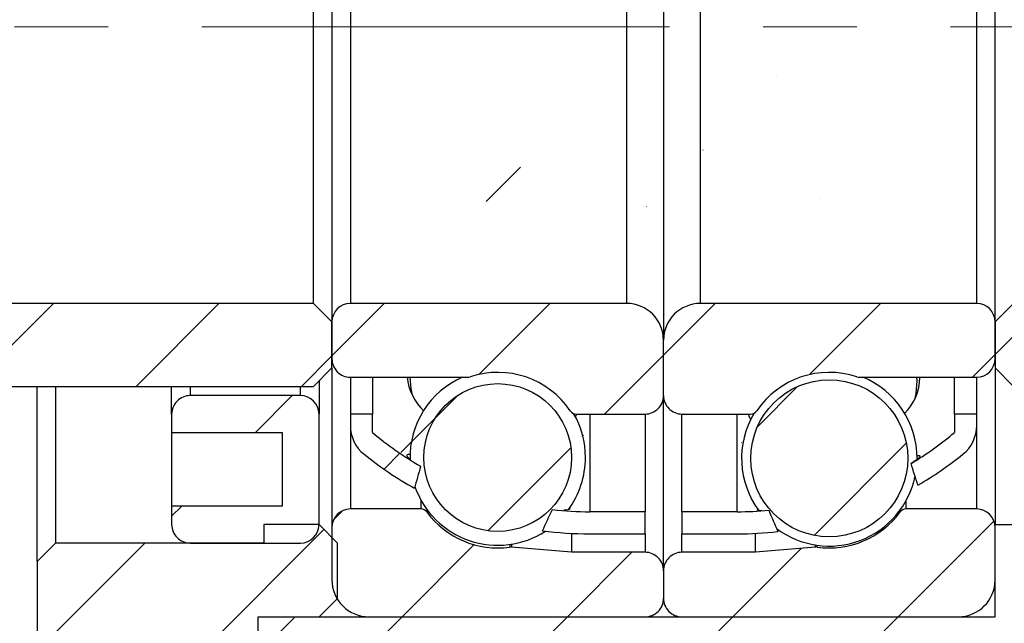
# Model space of a CAD drawing. Header units: millimetres. Extents: x 3 to 296, y 67 to 187.
# Tile 3 of 8: x 104 to 131, y 92 to 108. Entities that reach past the tile are written whole.
import ezdxf

# ---------------------------------------------------------------- set-up
doc = ezdxf.new("R2010")
doc.units = ezdxf.units.MM
doc.linetypes.add('CENTERX2', pattern=[20.319999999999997, 12.7, -2.54, 2.54, -2.54])
doc.layers.add('FORMAT', color=7, linetype='Continuous')
doc.styles.add('SLDTEXTSTYLE0', font='TXT', dxfattribs={"width": 0.75})
doc.dimstyles.new('SLDDIMSTYLE1', dxfattribs={"dimtxt": 3.5, "dimasz": 2.5, "dimexe": 0, "dimexo": 0.0625, "dimgap": 0.875, "dimtad": 1, "dimrnd": 1e-09, "dimzin": 12, "dimdsep": 46, "dimtxsty": 'SLDTEXTSTYLE0', "dimsah": 1, "dimcen": 0.09, "dimadec": 0, "dimazin": 3, "dimtfac": 1, "dimtofl": 0, "dimtmove": 0, "dimatfit": 3, "dimfxl": 0, "dimfrac": 2, "dimtolj": 1, "dimtzin": 12, "dimarcsym": 0})
pattern_1 = [(45, (0, 0), (-2.245064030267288, 2.245064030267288), [])]

# ---------------------------------------------------------------- blocks, each defined once
blk = doc.blocks.new('_D_10')
at = {"layer": 'FORMAT', "color": 7}
for p, q in [((94.71114547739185, 94.56324427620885), (94.71114547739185, 78.08477748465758)), ((130.7111454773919, 91.16324427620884), (130.7111454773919, 78.08477748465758)), ((130.7111454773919, 79.08477748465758), (94.71114547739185, 79.08477748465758))]:
    blk.add_line(p, q, dxfattribs=at)
for points in [[(94.71114547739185, 79.08477748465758), (97.21114547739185, 78.83477748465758), (97.21114547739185, 79.33477748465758)], [(130.7111454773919, 79.08477748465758), (128.2111454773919, 79.33477748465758), (128.2111454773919, 78.83477748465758)]]:
    blk.add_solid(points, dxfattribs=at)
at = {"layer": 'FORMAT', "color": 7, "insert": (110.9083868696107, 83.59651439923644), "char_height": 3.5, "attachment_point": 1, "style": 'SLDTEXTSTYLE0'}
blk.add_mtext('36', dxfattribs=at)
blk = doc.blocks.new('_D_11')
at = {"layer": 'FORMAT', "color": 7}
for p, q in [((130.7111454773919, 91.16324427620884), (130.7111454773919, 78.08477748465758)), ((136.7111454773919, 88.16324427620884), (136.7111454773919, 78.08477748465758)), ((130.7111454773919, 79.08477748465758), (136.7111454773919, 79.08477748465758))]:
    blk.add_line(p, q, dxfattribs=at)
for points in [[(130.7111454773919, 79.08477748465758), (133.2111454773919, 78.83477748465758), (133.2111454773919, 79.33477748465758)], [(136.7111454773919, 79.08477748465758), (134.2111454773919, 79.33477748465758), (134.2111454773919, 78.83477748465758)]]:
    blk.add_solid(points, dxfattribs=at)
at = {"layer": 'FORMAT', "color": 7, "insert": (133.2245005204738, 83.59651439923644), "char_height": 3.5, "attachment_point": 1, "style": 'SLDTEXTSTYLE0'}
blk.add_mtext('6', dxfattribs=at)
blk = doc.blocks.new('_D_12')
at = {"layer": 'FORMAT', "color": 7}
for p, q in [((131.2111454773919, 115.6632442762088), (149.4663116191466, 115.6632442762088)), ((148.4663116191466, 115.6632442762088), (148.4663116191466, 100.6632442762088)), ((131.2111454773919, 100.6632442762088), (149.4663116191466, 100.6632442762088))]:
    blk.add_line(p, q, dxfattribs=at)
for points in [[(148.4663116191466, 115.6632442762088), (148.2163116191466, 113.1632442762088), (148.7163116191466, 113.1632442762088)], [(148.4663116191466, 100.6632442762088), (148.7163116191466, 103.1632442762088), (148.2163116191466, 103.1632442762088)]]:
    blk.add_solid(points, dxfattribs=at)
at = {"layer": 'FORMAT', "color": 7, "char_height": 3.5, "attachment_point": 1, "rotation": 90.00000000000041, "style": 'SLDTEXTSTYLE0'}
for s, insert in [('15', (143.9011023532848, 107.5642229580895)), ('%%c', (143.9545745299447, 102.2857855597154))]:
    blk.add_mtext(s, dxfattribs=dict(at, insert=insert))

msp = doc.modelspace()

# ---------------------------------------------------------------- hatches: boundary and pattern name
at = {"layer": 'FORMAT', "linetype": 'Continuous', "lineweight": 18}
h = msp.add_hatch(dxfattribs=at)
h.set_pattern_fill('ANSI31', color=256, style=0)
h.set_pattern_definition(pattern_1)
edge = h.paths.add_edge_path(flags=0)
edge.add_ellipse((121.8180004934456, 108.1632442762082), major_axis=(9.632632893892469, -25.65776091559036), ratio=0.08483433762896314, start_angle=59.21858770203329, end_angle=60.702645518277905, ccw=False)
edge.add_arc((123.7111454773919, 104.1835931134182), 9.770348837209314, 300.1446181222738, 308.8374465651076)
edge.add_arc((129.2111454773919, 97.35212045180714), 1.000000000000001, 308.8374465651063, 360.0000000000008)
edge.add_line((130.2111454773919, 97.35212045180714), (130.2111454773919, 97.66324427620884))
edge.add_line((130.2111454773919, 97.66324427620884), (129.6111454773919, 97.66324427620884))
edge.add_line((129.6111454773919, 97.66324427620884), (129.6111454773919, 97.16324427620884))
edge.add_arc((123.7111454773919, 104.1835931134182), 9.170348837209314, 300.9684915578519, 310.0441664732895, ccw=False)
h = msp.add_hatch(dxfattribs=at)
h.set_pattern_fill('ANSI31', color=256, style=0)
h.set_pattern_definition(pattern_1)
edge = h.paths.add_edge_path(flags=0)
edge.add_arc((114.2111454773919, 97.35212045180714), 1.000000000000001, 180, 231.162553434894)
edge.add_arc((119.7111454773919, 104.1835931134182), 9.770348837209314, 231.162553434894, 240.8238746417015)
edge.add_ellipse((121.6042904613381, 108.1632442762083), major_axis=(-7.989557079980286, -21.24083217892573), ratio=0.1024511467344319, start_angle=306.3086424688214, end_angle=308.2604410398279, ccw=False)
edge.add_arc((119.7111454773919, 104.1835931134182), 9.170348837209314, 229.9558335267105, 239.9552640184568, ccw=False)
edge.add_line((113.8111454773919, 97.16324427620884), (113.8111454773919, 97.66324427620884))
edge.add_line((113.8111454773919, 97.66324427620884), (113.2111454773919, 97.66324427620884))
edge.add_line((113.2111454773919, 97.66324427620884), (113.2111454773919, 97.35212045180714))
h = msp.add_hatch(dxfattribs=at)
h.set_pattern_fill('ANSI31', color=256, style=0)
h.set_pattern_definition(pattern_1)
edge = h.paths.add_edge_path(flags=0)
edge.add_arc((123.7111454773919, 104.1835931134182), 9.170348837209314, 270, 275.3453616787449, ccw=False)
edge.add_line((123.7111454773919, 95.01324427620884), (122.2111454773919, 95.01324427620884))
edge.add_line((122.2111454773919, 95.01324427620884), (122.2111454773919, 94.41324427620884))
edge.add_line((122.2111454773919, 94.41324427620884), (123.7111454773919, 94.41324427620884))
edge.add_arc((123.7111454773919, 104.1835931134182), 9.770348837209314, 270.0000000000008, 276.4847281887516)
edge.add_ellipse((121.8180004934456, 108.1632442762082), major_axis=(9.632632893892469, -25.65776091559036), ratio=0.08483433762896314, start_angle=298.88641219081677, end_angle=300.3972791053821, ccw=False)
h = msp.add_hatch(dxfattribs=at)
h.set_pattern_fill('ANSI31', color=256, style=0)
h.set_pattern_definition(pattern_1)
edge = h.paths.add_edge_path(flags=0)
edge.add_line((121.2111454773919, 94.41324427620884), (121.2111454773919, 95.01324427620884))
edge.add_line((121.2111454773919, 95.01324427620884), (119.7111454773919, 95.01324427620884))
edge.add_arc((119.7111454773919, 104.1835931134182), 9.170348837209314, 263.6296239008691, 270, ccw=False)
edge.add_ellipse((121.6042904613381, 108.1632442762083), major_axis=(-7.989557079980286, -21.24083217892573), ratio=0.1024511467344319, start_angle=52.20064727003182, end_angle=54.18459917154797, ccw=False)
edge.add_arc((119.7111454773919, 104.1835931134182), 9.770348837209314, 262.4476850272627, 270.0000000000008)
edge.add_line((119.7111454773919, 94.41324427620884), (121.2111454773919, 94.41324427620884))
h = msp.add_hatch(dxfattribs=at)
h.set_pattern_fill('ANSI31', color=256, style=0)
h.set_pattern_definition(pattern_1)
edge = h.paths.add_edge_path(flags=0)
edge.add_line((112.7111454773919, 100.1632442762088), (112.2111454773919, 100.6632442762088))
edge.add_line((112.2111454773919, 100.6632442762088), (103.2111454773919, 100.6632442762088))
edge.add_arc((103.2111454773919, 100.1632442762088), 0.5, 90, 180)
edge.add_line((102.7111454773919, 100.1632442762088), (102.7111454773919, 98.91324427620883))
edge.add_arc((103.2111454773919, 98.91324427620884), 0.5, 180.0000000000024, 270.0000000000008)
edge.add_line((103.2111454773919, 98.41324427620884), (112.2111454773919, 98.41324427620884))
edge.add_line((112.2111454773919, 98.41324427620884), (112.7111454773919, 98.91324427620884))
edge.add_line((112.7111454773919, 98.91324427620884), (112.7111454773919, 100.1632442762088))
h = msp.add_hatch(dxfattribs=at)
h.set_pattern_fill('ANSI31', color=256, style=0)
h.set_pattern_definition(pattern_1)
edge = h.paths.add_edge_path(flags=0)
edge.add_line((120.7111454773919, 100.6632442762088), (113.2111454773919, 100.6632442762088))
edge.add_arc((113.2111454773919, 100.1632442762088), 0.4999999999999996, 90, 180)
edge.add_line((112.7111454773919, 100.1632442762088), (112.7111454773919, 99.16324427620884))
edge.add_arc((113.2111454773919, 99.16324427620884), 0.5, 180, 270.0000000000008)
edge.add_line((113.2111454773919, 98.66324427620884), (116.3985252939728, 98.66324427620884))
edge.add_arc((116.3985252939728, 98.86324427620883), 0.2000000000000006, 270.0000000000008, 288.3497385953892)
edge.add_arc((117.2111454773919, 96.41324427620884), 2.381250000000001, 34.17644735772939, 108.34973859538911, ccw=False)
edge.add_arc((119.3466434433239, 97.86324427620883), 0.2000000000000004, 214.1764473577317, 270.0000000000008)
edge.add_line((119.3466434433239, 97.66324427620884), (121.2111454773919, 97.66324427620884))
edge.add_arc((121.2111454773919, 98.16324427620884), 0.5000000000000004, 270.0000000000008, 360.0000000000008)
edge.add_line((121.7111454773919, 98.16324427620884), (121.7111454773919, 99.66324427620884))
edge.add_arc((120.7111454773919, 99.66324427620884), 1, 0, 90)
h = msp.add_hatch(dxfattribs=at)
h.set_pattern_fill('ANSI31', color=256, style=0)
h.set_pattern_definition(pattern_1)
edge = h.paths.add_edge_path(flags=0)
edge.add_line((130.7111454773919, 99.16324427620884), (130.7111454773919, 100.1632442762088))
edge.add_arc((130.2111454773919, 100.1632442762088), 0.4999999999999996, 0, 90)
edge.add_line((130.2111454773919, 100.6632442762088), (122.7111454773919, 100.6632442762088))
edge.add_arc((122.7111454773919, 99.66324427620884), 1, 90, 180.0000000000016)
edge.add_line((121.7111454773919, 99.66324427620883), (121.7111454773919, 98.16324427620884))
edge.add_arc((122.2111454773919, 98.16324427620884), 0.5000000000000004, 180, 270.0000000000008)
edge.add_line((122.2111454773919, 97.66324427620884), (124.0756475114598, 97.66324427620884))
edge.add_arc((124.0756475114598, 97.86324427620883), 0.2000000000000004, 270.0000000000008, 325.82355264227)
edge.add_arc((126.2111454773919, 96.41324427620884), 2.381250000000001, 71.65026140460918, 145.8235526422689, ccw=False)
edge.add_arc((127.0237656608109, 98.86324427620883), 0.2000000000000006, 251.6502614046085, 270.0000000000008)
edge.add_line((127.0237656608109, 98.66324427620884), (130.2111454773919, 98.66324427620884))
edge.add_arc((130.2111454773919, 99.16324427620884), 0.5, 270.0000000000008, 360.0000000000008)
h = msp.add_hatch(dxfattribs=at)
h.set_pattern_fill('ANSI31', color=256, style=0)
h.set_pattern_definition(pattern_1)
edge = h.paths.add_edge_path(flags=0)
edge.add_line((131.2111454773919, 100.6632442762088), (130.7111454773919, 100.1632442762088))
edge.add_line((130.7111454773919, 100.1632442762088), (130.7111454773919, 98.91324427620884))
edge.add_line((130.7111454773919, 98.91324427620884), (131.2111454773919, 98.41324427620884))
edge.add_line((131.2111454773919, 98.41324427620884), (140.2111454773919, 98.41324427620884))
edge.add_arc((140.2111454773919, 98.91324427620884), 0.5, 270.0000000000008, 360.0000000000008)
edge.add_line((140.7111454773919, 98.91324427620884), (140.7111454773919, 100.1632442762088))
edge.add_arc((140.2111454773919, 100.1632442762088), 0.5, 0, 90)
edge.add_line((140.2111454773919, 100.6632442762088), (131.2111454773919, 100.6632442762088))
h = msp.add_hatch(dxfattribs=at)
h.set_pattern_fill('ANSI31', color=256, style=0)
h.set_pattern_definition(pattern_1)
edge = h.paths.add_edge_path(flags=0)
edge.add_arc((117.2111454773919, 96.48374134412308), 2.004654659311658, 0, 360)
h = msp.add_hatch(dxfattribs=at)
h.set_pattern_fill('ANSI31', color=256, style=0)
h.set_pattern_definition(pattern_1)
edge = h.paths.add_edge_path(flags=0)
edge.add_arc((126.2111454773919, 96.46153562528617), 2.130219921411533, 0, 360)
h = msp.add_hatch(dxfattribs=at)
h.set_pattern_fill('ANSI31', color=256, style=0)
h.set_pattern_definition(pattern_1)
edge = h.paths.add_edge_path(flags=0)
edge.add_line((108.3611454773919, 97.66324427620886), (108.3611454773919, 97.16324427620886))
edge.add_line((108.3611454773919, 97.16324427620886), (111.3611454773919, 97.16324427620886))
edge.add_line((111.3611454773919, 97.16324427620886), (111.3611454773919, 95.16324427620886))
edge.add_line((111.3611454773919, 95.16324427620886), (108.3611454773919, 95.16324427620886))
edge.add_line((108.3611454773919, 95.16324427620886), (108.3611454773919, 94.66324427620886))
edge.add_arc((108.8611454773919, 94.66324427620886), 0.5, 180, 270.0000000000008)
edge.add_line((108.8611454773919, 94.16324427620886), (111.8611454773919, 94.16324427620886))
edge.add_arc((111.8611454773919, 94.66324427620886), 0.5, 270.0000000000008, 360.0000000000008)
edge.add_line((112.3611454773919, 94.66324427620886), (112.3611454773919, 97.66324427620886))
edge.add_arc((111.8611454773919, 97.66324427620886), 0.5, 0, 90)
edge.add_line((111.8611454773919, 98.16324427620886), (108.8611454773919, 98.16324427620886))
edge.add_arc((108.8611454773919, 97.66324427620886), 0.5, 90, 180)
h = msp.add_hatch(dxfattribs=at)
h.set_pattern_fill('ANSI31', color=256, style=0)
h.set_pattern_definition(pattern_1)
edge = h.paths.add_edge_path(flags=0)
edge.add_line((113.7111454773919, 92.16324427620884), (121.2111454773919, 92.16324427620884))
edge.add_arc((121.2111454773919, 92.66324427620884), 0.4999999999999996, 270.0000000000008, 360.0000000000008)
edge.add_line((121.7111454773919, 92.66324427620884), (121.7111454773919, 93.41324427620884))
edge.add_arc((121.2111454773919, 93.41324427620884), 0.5000000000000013, 0, 90)
edge.add_line((121.2111454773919, 93.91324427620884), (119.2111454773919, 93.91324427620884))
edge.add_line((119.2111454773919, 93.91324427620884), (117.5830317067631, 94.05568577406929))
edge.add_arc((117.5656005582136, 93.85644683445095), 0.2000000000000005, 85.00000000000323, 97.89274711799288)
edge.add_arc((117.2111454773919, 96.41324427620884), 2.38125, 216.2137304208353, 277.89274711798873, ccw=False)
edge.add_arc((115.1285445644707, 94.88824427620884), 0.2000000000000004, 36.21373042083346, 90)
edge.add_line((115.1285445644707, 95.08824427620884), (113.2111454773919, 95.08824427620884))
edge.add_arc((113.2111454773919, 94.58824427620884), 0.5000000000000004, 90, 180)
edge.add_line((112.7111454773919, 94.58824427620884), (112.7111454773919, 93.16324427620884))
edge.add_arc((113.7111454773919, 93.16324427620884), 1.000000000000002, 180, 270.0000000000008)
h = msp.add_hatch(dxfattribs=at)
h.set_pattern_fill('ANSI31', color=256, style=0)
h.set_pattern_definition(pattern_1)
edge = h.paths.add_edge_path(flags=0)
edge.add_line((121.7111454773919, 93.41324427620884), (121.7111454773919, 92.66324427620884))
edge.add_arc((122.2111454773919, 92.66324427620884), 0.4999999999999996, 180, 270.0000000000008)
edge.add_line((122.2111454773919, 92.16324427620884), (129.7111454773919, 92.16324427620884))
edge.add_arc((129.7111454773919, 93.16324427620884), 1.000000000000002, 270.0000000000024, 360.0000000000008)
edge.add_line((130.7111454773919, 93.16324427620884), (130.7111454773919, 94.58824427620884))
edge.add_arc((130.2111454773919, 94.58824427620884), 0.5000000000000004, 0, 89.99999999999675)
edge.add_line((130.2111454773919, 95.08824427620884), (128.293746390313, 95.08824427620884))
edge.add_arc((128.293746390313, 94.88824427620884), 0.2000000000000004, 90, 143.7862695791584)
edge.add_arc((126.2111454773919, 96.41324427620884), 2.38125, 262.10725288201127, 323.78626957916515, ccw=False)
edge.add_arc((125.8566903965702, 93.85644683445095), 0.2000000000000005, 82.10725288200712, 94.99999999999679)
edge.add_line((125.8392592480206, 94.05568577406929), (124.2111454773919, 93.91324427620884))
edge.add_line((124.2111454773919, 93.91324427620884), (122.2111454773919, 93.91324427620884))
edge.add_arc((122.2111454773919, 93.41324427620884), 0.5000000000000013, 90, 180)
h = msp.add_hatch(dxfattribs=at)
h.set_pattern_fill('ANSI31', color=256, style=0)
h.set_pattern_definition(pattern_1)
h.paths.add_polyline_path([(110.4111454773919, 86.66324427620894), (110.7111454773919, 86.96324427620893), (110.7111454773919, 92.16324427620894), (112.3611454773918, 92.16324427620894), (112.8611454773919, 92.66324427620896), (112.8611454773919, 94.16324427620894), (112.3611454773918, 94.66324427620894), (110.8611454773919, 94.66324427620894), (110.8611454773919, 94.16324427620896), (105.2111454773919, 94.16324427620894), (104.7111454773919, 93.66324427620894), (104.7111454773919, 86.96324427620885), (105.0111454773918, 86.66324427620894)], flags=0)
h = msp.add_hatch(dxfattribs=at)
h.set_pattern_fill('ANSI31', color=256, style=0)
h.set_pattern_definition(pattern_1)
h.paths.add_polyline_path([(111.7111454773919, 92.16324427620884), (110.7111454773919, 91.16324427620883), (110.7111454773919, 87.16324427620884), (111.2111454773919, 86.66324427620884), (119.2111454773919, 86.66324427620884), (119.7111454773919, 87.16324427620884), (119.7111454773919, 88.16324427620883), (135.7111454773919, 88.16324427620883), (136.7111454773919, 89.16324427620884), (136.7111454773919, 93.66324427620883), (136.2111454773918, 94.16324427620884), (131.7111454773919, 94.16324427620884), (131.7111454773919, 94.66324427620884), (130.7111454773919, 94.66324427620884), (130.7111454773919, 92.16324427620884)], flags=0)

# ---------------------------------------------------------------- linework, layer by layer
at = {"color": 7, "linetype": 'Continuous', "lineweight": 25}
for p, q in [((121.7111454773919, 116.6632442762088), (121.7111454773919, 99.66324427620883)), ((112.7111454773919, 116.1632442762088), (112.7111454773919, 100.1632442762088)), ((130.7111454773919, 100.1632442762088), (130.7111454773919, 116.1632442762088)), ((112.2111454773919, 100.6632442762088), (112.2111454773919, 115.6632442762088)), ((113.2111454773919, 115.6632442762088), (113.2111454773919, 100.6632442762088)), ((120.7111454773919, 115.6632442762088), (120.7111454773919, 100.6632442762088)), ((122.7111454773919, 100.6632442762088), (122.7111454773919, 115.6632442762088)), ((130.2111454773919, 100.6632442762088), (130.2111454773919, 115.6632442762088)), ((112.2111454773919, 100.6632442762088), (103.2111454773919, 100.6632442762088)), ((112.2111454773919, 100.6632442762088), (112.7111454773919, 100.1632442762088)), ((120.7111454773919, 100.6632442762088), (113.2111454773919, 100.6632442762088)), ((130.2111454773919, 100.6632442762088), (122.7111454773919, 100.6632442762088)), ((130.7111454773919, 100.1632442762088), (131.2111454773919, 100.6632442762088)), ((112.7111454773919, 100.1632442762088), (112.7111454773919, 99.16324427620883)), ((112.7111454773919, 98.91324427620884), (112.7111454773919, 100.1632442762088)), ((130.7111454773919, 100.1632442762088), (130.7111454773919, 98.91324427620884)), ((130.7111454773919, 99.16324427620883), (130.7111454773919, 100.1632442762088)), ((121.7111454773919, 98.16324427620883), (121.7111454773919, 99.66324427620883)), ((112.7111454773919, 98.91324427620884), (112.2111454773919, 98.41324427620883)), ((112.7111454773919, 98.91324427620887), (112.7111454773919, 94.58824427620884)), ((131.2111454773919, 98.41324427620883), (130.7111454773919, 98.91324427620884)), ((130.7111454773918, 98.91324427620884), (130.7111454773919, 94.66324427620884)), ((113.2111454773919, 98.66324427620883), (116.3985252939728, 98.66324427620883)), ((113.2111454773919, 98.66324427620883), (113.2111454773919, 97.66324427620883)), ((113.8111454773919, 98.66324427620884), (113.8111454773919, 97.66324427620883)), ((127.0237656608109, 98.66324427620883), (130.2111454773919, 98.66324427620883)), ((128.5923954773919, 98.56136567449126), (128.5902151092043, 98.66324427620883)), ((129.6111454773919, 97.66324427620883), (129.6111454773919, 98.66324427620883)), ((130.2111454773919, 97.66324427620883), (130.2111454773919, 98.66324427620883)), ((103.2111454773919, 98.41324427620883), (112.2111454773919, 98.41324427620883)), ((104.7111454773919, 93.66324427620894), (104.7111454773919, 98.41324427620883)), ((105.2111454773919, 98.41324427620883), (105.2111454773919, 94.16324427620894)), ((108.3611454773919, 97.66324427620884), (108.3611454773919, 98.41324427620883)), ((112.3611454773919, 98.56324427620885), (112.3611454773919, 97.66324427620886)), ((111.8611454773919, 98.16324427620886), (108.8611454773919, 98.16324427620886)), ((121.7111454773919, 93.41324427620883), (121.7111454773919, 98.16324427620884)), ((108.3611454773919, 97.66324427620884), (108.3611454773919, 97.16324427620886)), ((112.3611454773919, 94.66324427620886), (112.3611454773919, 97.66324427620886)), ((113.2111454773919, 97.66324427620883), (113.2111454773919, 97.35212045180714)), ((113.8111454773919, 97.66324427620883), (113.2111454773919, 97.66324427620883)), ((113.8111454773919, 97.16324427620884), (113.8111454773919, 97.66324427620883)), ((119.3211814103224, 97.5874169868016), (119.3591397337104, 97.66324427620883)), ((119.3466434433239, 97.66324427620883), (121.2111454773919, 97.66324427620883)), ((121.2111454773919, 97.66324427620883), (121.2111454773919, 95.01324427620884)), ((122.2111454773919, 95.01324427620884), (122.2111454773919, 97.66324427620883)), ((122.2111454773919, 97.66324427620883), (124.0756475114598, 97.66324427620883)), ((130.2111454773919, 97.66324427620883), (129.6111454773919, 97.66324427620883)), ((129.6111454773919, 97.66324427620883), (129.6111454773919, 97.16324427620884)), ((130.2111454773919, 97.35212045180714), (130.2111454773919, 97.66324427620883)), ((108.3611454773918, 97.16324427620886), (108.3611454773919, 95.16324427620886)), ((108.3611454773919, 97.16324427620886), (111.3611454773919, 97.16324427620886)), ((111.3611454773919, 97.16324427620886), (111.3611454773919, 95.16324427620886)), ((111.3611454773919, 95.16324427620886), (108.3611454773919, 95.16324427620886)), ((108.3611454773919, 95.16324427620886), (108.3611454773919, 94.66324427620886)), ((115.1285445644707, 95.08824427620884), (113.2111454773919, 95.08824427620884)), ((121.2111454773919, 95.01324427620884), (119.7111454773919, 95.01324427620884)), ((121.2111454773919, 94.41324427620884), (121.2111454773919, 95.01324427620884)), ((123.7111454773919, 95.01324427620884), (122.2111454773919, 95.01324427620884)), ((122.2111454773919, 95.01324427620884), (122.2111454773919, 94.41324427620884)), ((130.2111454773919, 95.08824427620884), (128.293746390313, 95.08824427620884)), ((110.8611454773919, 94.66324427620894), (110.8611454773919, 94.16324427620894)), ((112.3611454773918, 94.66324427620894), (110.8611454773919, 94.66324427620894)), ((112.3611454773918, 94.66324427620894), (112.8611454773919, 94.16324427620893)), ((130.7111454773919, 92.16324427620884), (130.7111454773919, 94.66324427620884)), ((130.7111454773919, 94.66324427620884), (131.7111454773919, 94.66324427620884)), ((112.7111454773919, 94.58824427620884), (112.7111454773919, 93.16324427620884)), ((119.2111454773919, 94.4260464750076), (119.2111454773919, 93.91324427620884)), ((119.7111454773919, 94.41324427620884), (121.2111454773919, 94.41324427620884)), ((122.2111454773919, 94.41324427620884), (123.7111454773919, 94.41324427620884)), ((124.2111454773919, 93.91324427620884), (124.2111454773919, 94.4260464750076)), ((130.7111454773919, 93.16324427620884), (130.7111454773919, 94.58824427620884)), ((104.7111454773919, 93.66324427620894), (105.2111454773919, 94.16324427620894)), ((110.8611454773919, 94.16324427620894), (105.2111454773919, 94.16324427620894)), ((108.8611454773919, 94.16324427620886), (111.8611454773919, 94.16324427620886)), ((112.8611454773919, 92.66324427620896), (112.8611454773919, 94.16324427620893)), ((119.2111454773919, 93.91324427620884), (117.5830317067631, 94.05568577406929)), ((121.2111454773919, 93.91324427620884), (119.2111454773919, 93.91324427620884)), ((124.2111454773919, 93.91324427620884), (122.2111454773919, 93.91324427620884)), ((125.8392592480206, 94.05568577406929), (124.2111454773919, 93.91324427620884)), ((104.7111454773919, 93.66324427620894), (104.7111454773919, 86.96324427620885)), ((121.7111454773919, 93.41324427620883), (121.7111454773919, 92.66324427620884)), ((112.8611454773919, 92.66324427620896), (112.3611454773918, 92.16324427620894)), ((110.7111454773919, 92.16324427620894), (112.3611454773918, 92.16324427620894)), ((110.7111454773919, 86.96324427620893), (110.7111454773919, 92.16324427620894)), ((110.7111454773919, 91.16324427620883), (111.7111454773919, 92.16324427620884)), ((111.7111454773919, 92.16324427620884), (130.7111454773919, 92.16324427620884)), ((113.7111454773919, 92.16324427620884), (121.2111454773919, 92.16324427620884)), ((122.2111454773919, 92.16324427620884), (129.7111454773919, 92.16324427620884))]:
    msp.add_line(p, q, dxfattribs=at)
at = {"color": 8, "linetype": 'Continuous', "lineweight": 25}
for p, q in [((108.8611454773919, 98.41324427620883), (108.8611454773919, 98.16324427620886)), ((111.8611454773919, 98.16324427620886), (111.8611454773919, 98.41324427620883)), ((119.7111454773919, 97.66324427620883), (119.7111454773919, 95.01324427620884)), ((123.7111454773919, 95.01324427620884), (123.7111454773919, 97.66324427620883)), ((113.2111454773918, 97.35212045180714), (113.2111454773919, 95.08824427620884)), ((130.2111454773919, 95.08824427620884), (130.2111454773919, 97.35212045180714)), ((115.1285445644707, 95.32913102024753), (115.1285445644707, 95.08824427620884)), ((128.293746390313, 95.08824427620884), (128.293746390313, 95.30692530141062)), ((115.2899083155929, 95.07690115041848), (115.2899083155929, 95.00640408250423)), ((128.1323826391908, 95.00640408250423), (128.1323826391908, 95.05469543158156)), ((121.2111454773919, 94.41324427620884), (121.2111454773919, 93.91324427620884)), ((122.2111454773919, 93.91324427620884), (122.2111454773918, 94.41324427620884)), ((117.5381367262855, 94.12504927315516), (117.5381367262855, 94.0545522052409)), ((117.5830317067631, 94.13170984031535), (117.5830317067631, 94.05568577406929)), ((125.8392592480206, 94.05568577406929), (125.8392592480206, 94.10950412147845)), ((125.8841542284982, 94.0545522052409), (125.8841542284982, 94.10284355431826))]:
    msp.add_line(p, q, dxfattribs=at)
at = {"color": 7, "linetype": 'Continuous', "lineweight": 25, "flags": 128}
for points in [[(114.8300583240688, 98.66324427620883), (114.8541331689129, 98.35220542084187), (114.8773814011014, 98.21791528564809)], [(128.5371503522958, 98.0514118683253), (128.5681577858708, 98.22247846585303), (128.5923954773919, 98.56136567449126)], [(124.0057589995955, 97.66324427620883), (124.0450842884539, 97.57215867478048), (124.0738504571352, 97.51145064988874)], [(114.8165059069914, 96.45113694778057), (114.8030909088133, 96.46267308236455), (114.771034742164, 96.49708336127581), (114.7535322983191, 96.52607682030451), (114.7516017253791, 96.5487288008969), (114.7646684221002, 96.56417431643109), (114.7925511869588, 96.57331122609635), (114.834049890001, 96.57586751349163)], [(128.5811746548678, 96.54075245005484), (128.6187882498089, 96.54295655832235), (128.651536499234, 96.53916300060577), (128.668936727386, 96.52855535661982), (128.6707910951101, 96.51191428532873), (128.657844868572, 96.48890689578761), (128.6293463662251, 96.45911669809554), (128.5852179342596, 96.42297153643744), (128.5173602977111, 96.37535362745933), (128.429900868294, 96.3204737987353)], [(128.5570773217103, 95.9236284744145), (128.5085215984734, 95.91189900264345), (128.503597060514, 95.91058708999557)], [(119.1726430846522, 95.09863745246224), (119.1720128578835, 95.09402368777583), (119.1525330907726, 95.0770059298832), (119.1182815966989, 95.06464479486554), (119.0686764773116, 95.056281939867), (119.007467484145, 95.05240350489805)]]:
    msp.add_lwpolyline(points, dxfattribs=at)
at = {"color": 7, "linetype": 'Continuous', "lineweight": 25}
for centre, radius in [((117.2111454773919, 96.48374134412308), 2.004654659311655), ((126.2111454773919, 96.46153562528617), 2.130219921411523)]:
    msp.add_circle(centre, radius, dxfattribs=at)
for centre, radius, start, end in [((113.2111454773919, 100.1632442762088), 0.5, 90, 179.9999999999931), ((120.7111454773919, 99.66324427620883), 1, 0, 90), ((122.7111454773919, 99.66324427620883), 1, 90, 180), ((130.2111454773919, 100.1632442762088), 0.5, 6.717331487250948e-12, 90), ((113.2111454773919, 99.16324427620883), 0.5, 180, 270.0000000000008), ((130.2111454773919, 99.16324427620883), 0.5, 270.0000000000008, 0), ((116.1587528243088, 98.7827729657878), 1.407574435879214, 184.8713211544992, 227.4654445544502), ((117.2111454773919, 96.48374134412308), 2.381249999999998, 113.7549299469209, 181.477945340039), ((116.3985252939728, 98.86324427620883), 0.2000000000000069, 270.0000000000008, 288.3497385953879), ((117.2111454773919, 96.41324427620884), 2.381249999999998, 34.17644735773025, 108.34973859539), ((126.2111454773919, 96.41324427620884), 2.381249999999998, 71.65026140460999, 145.8235526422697), ((127.0237656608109, 98.86324427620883), 0.2000000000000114, 251.6502614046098, 270.0000000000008), ((126.2111454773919, 96.46153562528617), 2.381250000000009, 1.709652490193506e-13, 67.60842506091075), ((127.3327237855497, 98.64033405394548), 1.331286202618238, 313.573727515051, 0.5192272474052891), ((108.8611454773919, 97.66324427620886), 0.5, 90, 180.0000000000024), ((111.8611454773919, 97.66324427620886), 0.5, 7.531553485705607e-12, 90), ((121.2111454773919, 98.16324427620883), 0.5, 270.0000000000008, 6.920886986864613e-12), ((122.2111454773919, 98.16324427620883), 0.5, 179.9999999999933, 270.0000000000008), ((119.3466434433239, 97.86324427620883), 0.2000000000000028, 214.1764473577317, 270.0000000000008), ((117.2111454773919, 96.48374134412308), 2.381249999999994, 1.709652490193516e-13, 30.10072764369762), ((126.2111454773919, 96.46153562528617), 2.381250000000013, 149.0437977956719, 216.8551488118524), ((124.0756475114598, 97.86324427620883), 0.2000000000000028, 270.0000000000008, 325.82355264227), ((114.2111454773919, 97.35212045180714), 1.00000000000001, 179.9999999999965, 231.162553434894), ((129.2111454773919, 97.35212045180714), 1, 308.8374465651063, 3.358665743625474e-12), ((119.7111454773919, 104.1835931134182), 9.170348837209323, 229.9558335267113, 239.9552640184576), ((123.7111454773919, 104.1835931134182), 9.170348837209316, 300.9684915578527, 310.0441664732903), ((119.7111454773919, 104.1835931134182), 9.77034883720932, 231.162553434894, 240.8238746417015), ((117.2111454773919, 96.48374134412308), 2.381249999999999, 323.3405142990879, 1.709652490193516e-13), ((123.7111454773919, 104.1835931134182), 9.77034883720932, 300.1446181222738, 308.8374465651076), ((126.2111454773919, 96.46153562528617), 2.381250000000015, 233.0059034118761, 348.1491443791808), ((117.2111454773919, 96.48374134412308), 2.38125, 199.1798129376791, 303.0348954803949), ((113.2111454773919, 94.58824427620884), 0.5, 90, 179.9999999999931), ((115.1285445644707, 94.88824427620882), 0.2000000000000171, 36.21373042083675, 90), ((117.2111454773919, 96.41324427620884), 2.381250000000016, 216.2137304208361, 277.8927471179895), ((119.7111454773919, 104.1835931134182), 9.170348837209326, 263.6296239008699, 270.0000000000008), ((123.7111454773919, 104.1835931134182), 9.170348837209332, 270.0000000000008, 275.3453616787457), ((124.3474252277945, 95.20165619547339), 0.159699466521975, 231.5697488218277, 279.5896194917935), ((126.2111454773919, 96.41324427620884), 2.381250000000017, 262.1072528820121, 323.7862695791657), ((128.293746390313, 94.88824427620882), 0.2000000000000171, 90, 143.7862695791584), ((130.2111454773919, 94.58824427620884), 0.5000000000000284, 6.717331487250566e-12, 89.99999999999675), ((108.8611454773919, 94.66324427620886), 0.5, 180, 270.0000000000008), ((111.8611454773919, 94.66324427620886), 0.5, 270.0000000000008, 0), ((119.7111454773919, 104.1835931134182), 9.77034883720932, 262.4476850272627, 270.0000000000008), ((123.7111454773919, 104.1835931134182), 9.770348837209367, 270.0000000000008, 276.4847281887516), ((117.5656005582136, 93.85644683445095), 0.1999999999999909, 85.00000000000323, 97.89274711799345), ((121.2111454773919, 93.41324427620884), 0.5, 359.9999999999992, 90), ((122.2111454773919, 93.41324427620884), 0.5, 90, 180.0000000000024), ((125.8566903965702, 93.85644683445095), 0.1999999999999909, 82.10725288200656, 94.99999999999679), ((113.7111454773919, 93.16324427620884), 1, 180, 270.0000000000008), ((129.7111454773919, 93.16324427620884), 1, 270.0000000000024, 0), ((121.2111454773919, 92.66324427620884), 0.5, 270.0000000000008, 6.920886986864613e-12), ((122.2111454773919, 92.66324427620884), 0.5, 179.9999999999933, 270.0000000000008)]:
    msp.add_arc(centre, radius, start, end, dxfattribs=at)
for centre, major_axis, ratio, start_param, end_param in [((121.6042904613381, 108.1632442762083), (-7.989557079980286, -21.24083217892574), 0.1024511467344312, 5.346094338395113, 5.380159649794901), ((121.8180004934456, 108.1632442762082), (9.632632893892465, -25.65776091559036), 0.08483433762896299, 1.033559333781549, 1.059461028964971), ((121.6042904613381, 108.1632442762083), (-7.989557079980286, -21.24083217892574), 0.1024511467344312, 0.9110731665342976, 0.9456996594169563), ((121.8180004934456, 108.1632442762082), (9.632632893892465, -25.65776091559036), 0.08483433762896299, 5.216551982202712, 5.242921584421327)]:
    msp.add_ellipse(centre, major_axis=major_axis, ratio=ratio, start_param=start_param, end_param=end_param, dxfattribs=at)
at = {"layer": 'FORMAT', "color": 7, "linetype": 'CENTERX2', "lineweight": 18}
msp.add_line((142.1982524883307, 108.1632442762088), (93.34679383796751, 108.1632442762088), dxfattribs=at)

# ---------------------------------------------------------------- dimensions: what is measured, and where the dimension line sits
at = {"layer": 'FORMAT', "color": 7}
dim = msp.add_linear_dim(base=(148.4663116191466, 100.6632442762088), p1=(130.2111454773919, 115.6632442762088), p2=(130.2111454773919, 100.6632442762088), angle=90.0000000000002, text='%%c<>', dimstyle='SLDDIMSTYLE1', dxfattribs=at)
dim.commit()
dim.dimension.update_dxf_attribs({"geometry": '_D_12', "text_midpoint": (148.4663116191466, 107.511115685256), "dimtype": 160})
for base, p2, picture, middle in [((94.71114547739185, 79.08477748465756), (94.71114547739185, 95.56324427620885), '_D_10', (113.4944980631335, 79.08477748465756)), ((136.7111454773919, 79.08477748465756), (136.7111454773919, 89.16324427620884), '_D_11', (134.5175561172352, 79.08477748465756))]:
    dim = msp.add_linear_dim(base=base, p1=(130.7111454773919, 92.16324427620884), p2=p2, dimstyle='SLDDIMSTYLE1', dxfattribs=at)
    dim.commit()
    dim.dimension.update_dxf_attribs({"geometry": picture, "text_midpoint": middle, "dimtype": 160})

doc.saveas('drawing.dxf')
